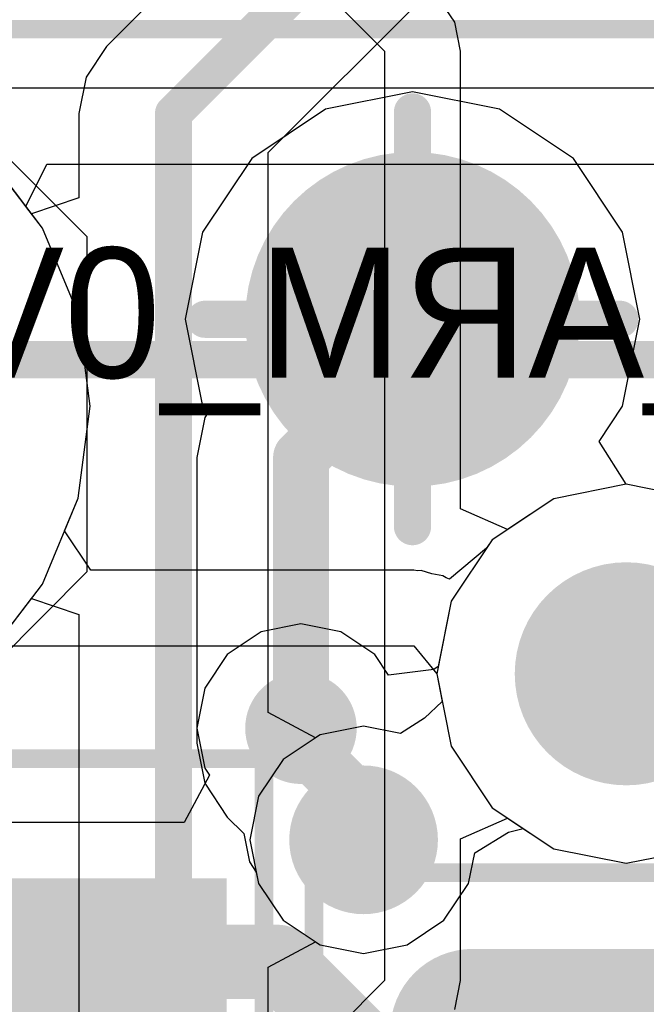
# Model space of a CAD drawing. Header units: millimetres. Extents: x -2 to 68, y -2 to 27.4.
# Tile 116 of 256: x 3.2 to 4.9, y 15.5 to 18.2. Entities that reach past the tile are written whole.
import ezdxf

# ---------------------------------------------------------------- set-up
doc = ezdxf.new("R2010")
doc.units = ezdxf.units.MM
for name, color, linetype in [('BottomLayer', 5, 'Continuous'), ('BottomPaste', 16, 'Continuous'), ('BottomSolder', 6, 'Continuous'), ('DrillGuide', 244, 'Continuous'), ('Mechanical10', 56, 'Continuous'), ('Mechanical13', 56, 'Continuous'), ('Mechanical15', 56, 'Continuous'), ('Mechanical42', 56, 'Continuous'), ('Mechanical6', 56, 'Continuous'), ('Mechanical88', 56, 'Continuous'), ('MidLayer1', 16, 'Continuous'), ('MidLayer2', 76, 'Continuous'), ('MidLayer3', 90, 'Continuous'), ('MidLayer4', 156, 'Continuous'), ('MidLayer5', 130, 'Continuous'), ('MidLayer6', 216, 'Continuous'), ('MidLayer7', 6, 'Continuous'), ('MidLayer8', 54, 'Continuous'), ('MultiLayer', 9, 'Continuous'), ('PadHoleLayer', 156, 'Continuous'), ('TopLayer', 1, 'Continuous'), ('TopSolder', 216, 'Continuous'), ('ViaHoleLayer', 16, 'Continuous')]:
    doc.layers.add(name, color=color, linetype=linetype)

# ---------------------------------------------------------------- blocks, each defined once
blk = doc.blocks.new('SOT65P210X110_6N_B_69')
at = {"layer": 'BottomLayer'}
for points in [[(-1.525, 0.825), (-1.525, 0.475), (-0.675, 0.825), (-0.675, 0.475)], [(0.675, 0.825), (0.675, 0.475), (1.525, 0.825), (1.525, 0.475)], [(-1.525, 0.175), (-1.525, -0.175), (-0.675, 0.175), (-0.675, -0.175)], [(0.675, 0.175), (0.675, -0.175), (1.525, 0.175), (1.525, -0.175)], [(-1.525, -0.475), (-1.525, -0.825), (-0.675, -0.475), (-0.675, -0.825)], [(0.675, -0.475), (0.675, -0.825), (1.525, -0.475), (1.525, -0.825)]]:
    blk.add_solid(points, dxfattribs=at)
at = {"layer": 'BottomPaste'}
for points in [[(-1.525, 0.825), (-1.525, 0.475), (-0.675, 0.825), (-0.675, 0.475)], [(0.675, 0.825), (0.675, 0.475), (1.525, 0.825), (1.525, 0.475)], [(-1.525, 0.175), (-1.525, -0.175), (-0.675, 0.175), (-0.675, -0.175)], [(0.675, 0.175), (0.675, -0.175), (1.525, 0.175), (1.525, -0.175)], [(-1.525, -0.475), (-1.525, -0.825), (-0.675, -0.475), (-0.675, -0.825)], [(0.675, -0.475), (0.675, -0.825), (1.525, -0.475), (1.525, -0.825)]]:
    blk.add_solid(points, dxfattribs=at)
at = {"layer": 'BottomSolder'}
for points in [[(-1.575, 0.875), (-1.575, 0.425), (-0.625, 0.875), (-0.625, 0.425)], [(0.625, 0.875), (0.625, 0.425), (1.575, 0.875), (1.575, 0.425)], [(-1.575, 0.225), (-1.575, -0.225), (-0.625, 0.225), (-0.625, -0.225)], [(0.625, 0.225), (0.625, -0.225), (1.575, 0.225), (1.575, -0.225)], [(-1.575, -0.425), (-1.575, -0.875), (-0.625, -0.425), (-0.625, -0.875)], [(0.625, -0.425), (0.625, -0.875), (1.575, -0.425), (1.575, -0.875)]]:
    blk.add_solid(points, dxfattribs=at)
at = {"layer": 'Mechanical10', "const_width": 0.1}
for points in [[(-0.7, 1.06), (-0.7, -1.06)], [(0.7, 1.06), (-0.7, 1.06)], [(0.7, 1.06), (0.7, -1.06)], [(0.7, -1.06), (-0.7, -1.06)]]:
    blk.add_lwpolyline(points, dxfattribs=at)
at = {"layer": 'Mechanical10', "const_width": 0.05}
for points in [[(-0.725, 1.06, 1), (-0.675, 1.06, 1)], [(-0.725, 1.06, 1), (-0.675, 1.06, 1)], [(0.675, 1.06, 1), (0.725, 1.06, 1)], [(0.675, 1.06, 1), (0.725, 1.06, 1)], [(-0.725, -1.06, 1), (-0.675, -1.06, 1)], [(-0.725, -1.06, 1), (-0.675, -1.06, 1)], [(0.675, -1.06, 1), (0.725, -1.06, 1)], [(0.675, -1.06, 1), (0.725, -1.06, 1)]]:
    blk.add_lwpolyline(points, format="xyb", close=True, dxfattribs=at)
at = {"layer": 'Mechanical10'}
blk.add_solid([(-0.7, -1.0599), (-0.1609, -1.0599), (-0.7, -0.511), (-0.1609, -0.511)], dxfattribs=at)
at = {"layer": 'Mechanical6'}
for points, const_width in [([(-1.6753, 1.2025), (-1.6753, -1.1964)], 0.05), ([(1.6792, 1.2025), (-1.6753, 1.2025)], 0.05), ([(1.6792, 1.2025), (1.6792, -1.1964)], 0.05), ([(0, 0.5), (0, -0.5)], 0.1), ([(0.5, 0), (-0.5, 0)], 0.1), ([(1.6792, -1.1964), (-1.6753, -1.1964)], 0.05)]:
    blk.add_lwpolyline(points, dxfattribs=dict(at, const_width=const_width))
for points, const_width in [([(-1.6878, 1.2025, 1), (-1.6628, 1.2025, 1)], 0.025), ([(-1.6878, 1.2025, 1), (-1.6628, 1.2025, 1)], 0.025), ([(1.6667, 1.2025, 1), (1.6917, 1.2025, 1)], 0.025), ([(1.6667, 1.2025, 1), (1.6917, 1.2025, 1)], 0.025), ([(-0.025, 0.5, 1), (0.025, 0.5, 1)], 0.05), ([(0.284, 0, 1), (-0.284, 0, 1)], 0.1), ([(-0.525, 0, 1), (-0.475, 0, 1)], 0.05), ([(-0.309, 0, 1), (-0.259, 0, 1)], 0.05), ([(0.259, 0, 1), (0.309, 0, 1)], 0.05), ([(0.475, 0, 1), (0.525, 0, 1)], 0.05), ([(-0.025, -0.5, 1), (0.025, -0.5, 1)], 0.05), ([(-1.6878, -1.1964, 1), (-1.6628, -1.1964, 1)], 0.025), ([(-1.6878, -1.1964, 1), (-1.6628, -1.1964, 1)], 0.025), ([(1.6667, -1.1964, 1), (1.6917, -1.1964, 1)], 0.025), ([(1.6667, -1.1964, 1), (1.6917, -1.1964, 1)], 0.025)]:
    blk.add_lwpolyline(points, format="xyb", close=True, dxfattribs=dict(at, const_width=const_width))
blk = doc.blocks.new('CAP_0603_B_128')
at = {"layer": 'BottomLayer', "const_width": 0.2219}
for points in [[(0.8522, 0.2631, 1), (1.0741, 0.2631, 1)], [(0.8522, -0.2631, 1), (1.0741, -0.2631, 1)]]:
    blk.add_lwpolyline(points, format="xyb", close=True, dxfattribs=at)
at = {"layer": 'BottomLayer'}
blk.add_solid([(0.315, -0.2631), (1.185, -0.2631), (0.315, 0.2631), (1.185, 0.2631)], dxfattribs=at)
at = {"layer": 'BottomPaste', "const_width": 0.2219}
for points in [[(0.8522, 0.2631, 1), (1.0741, 0.2631, 1)], [(0.8522, -0.2631, 1), (1.0741, -0.2631, 1)]]:
    blk.add_lwpolyline(points, format="xyb", close=True, dxfattribs=at)
at = {"layer": 'BottomPaste'}
blk.add_solid([(0.315, -0.2631), (1.185, -0.2631), (0.315, 0.2631), (1.185, 0.2631)], dxfattribs=at)
at = {"layer": 'BottomSolder', "const_width": 0.2219}
for points in [[(0.8522, 0.2631, 1), (1.0741, 0.2631, 1)], [(0.8522, -0.2631, 1), (1.0741, -0.2631, 1)]]:
    blk.add_lwpolyline(points, format="xyb", close=True, dxfattribs=at)
at = {"layer": 'BottomSolder'}
blk.add_solid([(0.315, -0.2631), (1.185, -0.2631), (0.315, 0.2631), (1.185, 0.2631)], dxfattribs=at)
at = {"layer": 'Mechanical6', "const_width": 0.05}
for points in [[(-1.39, 0.69), (1.39, 0.69)], [(1.39, 0.69), (1.39, -0.69)]]:
    blk.add_lwpolyline(points, dxfattribs=at)
at = {"layer": 'Mechanical6', "const_width": 0.025}
blk.add_lwpolyline([(1.3775, 0.69, 1), (1.4025, 0.69, 1)], format="xyb", close=True, dxfattribs=at)
blk.add_lwpolyline([(1.3775, 0.69, 1), (1.4025, 0.69, 1)], format="xyb", close=True, dxfattribs=at)
blk = doc.blocks.new('CX90B1_24P_142')
at = {"layer": 'BottomSolder', "const_width": 0.1016}
blk.add_lwpolyline([(-3.6508, 0, 1), (-3.5492, 0, 1)], format="xyb", close=True, dxfattribs=at)
at = {"layer": 'Mechanical13', "const_width": 0.1}
blk.add_lwpolyline([(-4.445, -5.461), (-4.445, 2.794)], dxfattribs=at)
at = {"layer": 'Mechanical15', "const_width": 0.05}
blk.add_lwpolyline([(-5.334, -5.715), (-5.334, 2.8)], dxfattribs=at)
at = {"layer": 'PadHoleLayer', "const_width": 0.3}
blk.add_lwpolyline([(-3.75, 0, 1), (-3.45, 0, 1)], format="xyb", close=True, dxfattribs=at)
at = {"layer": 'TopSolder', "const_width": 0.1016}
blk.add_lwpolyline([(-3.6508, 0, 1), (-3.5492, 0, 1)], format="xyb", close=True, dxfattribs=at)
blk = doc.blocks.new('TP_0_8MM_B_185')
at = {"layer": 'BottomLayer', "const_width": 0.4001}
blk.add_lwpolyline([(-0.2, 0, 1), (0.2, 0, 1)], format="xyb", close=True, dxfattribs=at)
at = {"layer": 'BottomSolder', "const_width": 0.45}
blk.add_lwpolyline([(-0.225, 0, 1), (0.225, 0, 1)], format="xyb", close=True, dxfattribs=at)

msp = doc.modelspace()

# ---------------------------------------------------------------- linework, layer by layer
at = {"layer": 'BottomLayer'}
for p, q in [((4.275, 17.9904), (4.0409, 17.9438)), ((4.5091, 17.9438), (4.275, 17.9904)), ((4.0409, 17.9438), (3.8424, 17.8112)), ((4.7076, 17.8112), (4.5091, 17.9438)), ((3.2798, 17.6241), (3.1276, 17.8225)), ((3.8424, 17.8112), (3.7098, 17.6127)), ((4.8402, 17.6127), (4.7076, 17.8112)), ((3.3756, 17.393), (3.2798, 17.6241)), ((3.7098, 17.6127), (3.6632, 17.3786)), ((4.8868, 17.3786), (4.8402, 17.6127)), ((3.4082, 17.145), (3.3756, 17.393)), ((3.6632, 17.3786), (3.7098, 17.1445)), ((4.8402, 17.1445), (4.8868, 17.3786)), ((3.3756, 16.897), (3.4082, 17.145)), ((3.7098, 17.1445), (3.723, 17.1246)), ((4.777, 17.0497), (4.8402, 17.1445)), ((3.716, 17.1141), (3.6946, 17.0068)), ((3.723, 17.1246), (3.716, 17.1141)), ((4.85, 16.9348), (4.777, 17.0497)), ((3.6946, 17.0068), (3.6946, 16.2786)), ((5.0451, 16.896), (4.85, 16.9348)), ((3.2798, 16.6659), (3.3756, 16.897)), ((3.1276, 16.4674), (3.2798, 16.6659)), ((3.6946, 16.2786), (3.716, 16.1713)), ((3.716, 16.1713), (3.7288, 16.152)), ((3.7288, 16.152), (3.661, 16.025)), ((3.661, 16.025), (2.87, 16.025))]:
    msp.add_line(p, q, dxfattribs=at)
for points, const_width in [([(4.275, 17.3068), (4.275, 17.3786)], 0.15), ([(3.975, 17.0068), (4.275, 17.3068)], 0.15), ([(3.975, 16.2786), (3.975, 17.0068)], 0.15), ([(3.3, 15.65), (3.9127, 15.65)], 0.2), ([(3.9127, 15.65), (4.2627, 15.3)], 0.2)]:
    msp.add_lwpolyline(points, dxfattribs=dict(at, const_width=const_width))
for points, const_width in [([(4.2375, 17.3786, 1), (4.3125, 17.3786, 1)], 0.075), ([(4.2375, 17.3068, 1), (4.3125, 17.3068, 1)], 0.075), ([(4.2375, 17.3068, 1), (4.3125, 17.3068, 1)], 0.075), ([(3.9375, 17.0068, 1), (4.0125, 17.0068, 1)], 0.075), ([(3.9375, 17.0068, 1), (4.0125, 17.0068, 1)], 0.075), ([(3.9, 16.2786, 1), (4.05, 16.2786, 1)], 0.15), ([(3.9375, 16.2786, 1), (4.0125, 16.2786, 1)], 0.075), ([(3.25, 15.65, 1), (3.35, 15.65, 1)], 0.1), ([(3.8627, 15.65, 1), (3.9627, 15.65, 1)], 0.1), ([(3.8627, 15.65, 1), (3.9627, 15.65, 1)], 0.1)]:
    msp.add_lwpolyline(points, format="xyb", close=True, dxfattribs=dict(at, const_width=const_width))
at = {"layer": 'DrillGuide'}
for points, const_width in [([(3.95, 16.2786, 1), (4, 16.2786, 1)], 0.05), ([(4.0934, 15.9784, 1), (4.1934, 15.9784, 1)], 0.1)]:
    msp.add_lwpolyline(points, format="xyb", close=True, dxfattribs=dict(at, const_width=const_width))
at = {"layer": 'Mechanical88', "const_width": 0.1}
for points in [[(4.275, 17.3786), (4.275, 17.9363)], [(3.7172, 17.3786), (4.275, 17.3786)], [(4.275, 16.8208), (4.275, 17.3786)], [(4.275, 17.3786), (4.8328, 17.3786)]]:
    msp.add_lwpolyline(points, dxfattribs=at)
at = {"layer": 'Mechanical88', "const_width": 0.05}
for points in [[(4.25, 17.9363, 1), (4.3, 17.9363, 1)], [(3.6922, 17.3786, 1), (3.7422, 17.3786, 1)], [(4.25, 17.3786, 1), (4.3, 17.3786, 1)], [(4.25, 17.3786, 1), (4.3, 17.3786, 1)], [(4.25, 17.3786, 1), (4.3, 17.3786, 1)], [(4.25, 17.3786, 1), (4.3, 17.3786, 1)], [(4.8078, 17.3786, 1), (4.8578, 17.3786, 1)], [(4.25, 16.8208, 1), (4.3, 16.8208, 1)]]:
    msp.add_lwpolyline(points, format="xyb", close=True, dxfattribs=at)
at = {"layer": 'MidLayer1'}
for p, q in [((3.2798, 17.6241), (3.1276, 17.8225)), ((3.3756, 17.393), (3.2798, 17.6241)), ((3.4082, 17.145), (3.3756, 17.393)), ((3.3756, 16.897), (3.4082, 17.145)), ((4.85, 16.9348), (4.6549, 16.896)), ((5.0451, 16.896), (4.85, 16.9348)), ((3.2798, 16.6659), (3.3756, 16.897)), ((4.6549, 16.896), (4.4895, 16.7855)), ((4.4895, 16.7855), (4.379, 16.6201)), ((3.1276, 16.4674), (3.2798, 16.6659)), ((4.379, 16.6201), (4.3402, 16.425)), ((4.3402, 16.425), (4.355, 16.3505)), ((4.355, 16.3505), (4.3073, 16.3053)), ((4.3073, 16.3053), (4.2426, 16.2645)), ((4.1434, 16.2843), (4.0263, 16.261)), ((4.2426, 16.2645), (4.1434, 16.2843)), ((4.0263, 16.261), (3.9271, 16.1947)), ((3.9271, 16.1947), (3.8608, 16.0954)), ((3.8608, 16.0954), (3.8375, 15.9784)), ((4.4423, 15.9433), (4.533, 15.9991)), ((4.533, 15.9991), (4.5727, 16.0089)), ((4.5727, 16.0089), (4.6549, 15.954)), ((3.8375, 15.9784), (3.8608, 15.8613)), ((4.6549, 15.954), (4.85, 15.9152)), ((4.85, 15.9152), (5.0451, 15.954)), ((4.426, 15.8613), (4.4423, 15.9433)), ((3.8608, 15.8613), (3.9271, 15.7621)), ((4.3597, 15.7621), (4.426, 15.8613)), ((3.9271, 15.7621), (4.0263, 15.6958)), ((4.2605, 15.6958), (4.3597, 15.7621)), ((4.0263, 15.6958), (4.1434, 15.6725)), ((4.1434, 15.6725), (4.2605, 15.6958))]:
    msp.add_line(p, q, dxfattribs=at)
at = {"layer": 'MidLayer1', "const_width": 0.2}
msp.add_lwpolyline([(4.0434, 15.9784, 1), (4.2434, 15.9784, 1)], format="xyb", close=True, dxfattribs=at)
at = {"layer": 'MidLayer2'}
for p, q in [((4.8046, 19.465), (3.4521, 18.1126)), ((3.8872, 17.8268), (5.2397, 19.1792)), ((3.4521, 18.1126), (3.3968, 18.0299)), ((3.3968, 18.0299), (3.3774, 17.9323)), ((3.3774, 17.9323), (3.3774, 17.7055)), ((3.8872, 16.3208), (3.8872, 17.8268)), ((3.2504, 17.6624), (3.1276, 17.8225)), ((3.3774, 17.7055), (3.2504, 17.6624)), ((4.85, 16.9348), (4.6549, 16.896)), ((5.0451, 16.896), (4.85, 16.9348)), ((4.6549, 16.896), (4.4895, 16.7855)), ((4.4895, 16.7855), (4.379, 16.6201)), ((3.1276, 16.4674), (3.2504, 16.6276)), ((3.2504, 16.6276), (3.3774, 16.5845)), ((4.379, 16.6201), (4.3402, 16.425)), ((3.3774, 16.5845), (3.3774, 9.0655)), ((4.3402, 16.425), (4.355, 16.3505)), ((4.355, 16.3505), (4.3073, 16.3053)), ((4.0142, 16.2529), (3.8872, 16.3208)), ((4.3073, 16.3053), (4.2426, 16.2645)), ((4.1434, 16.2843), (4.0263, 16.261)), ((4.2426, 16.2645), (4.1434, 16.2843)), ((4.0263, 16.261), (4.0142, 16.2529)), ((4.4423, 15.9433), (4.533, 15.9991)), ((4.533, 15.9991), (4.5727, 16.0089)), ((4.5727, 16.0089), (4.6549, 15.954)), ((4.6549, 15.954), (4.85, 15.9152)), ((4.85, 15.9152), (5.0451, 15.954)), ((4.426, 15.8613), (4.4423, 15.9433)), ((4.3597, 15.7621), (4.426, 15.8613)), ((4.2605, 15.6958), (4.3597, 15.7621)), ((3.8872, 15.636), (4.0142, 15.7039)), ((4.0142, 15.7039), (4.0263, 15.6958)), ((4.0263, 15.6958), (4.1434, 15.6725)), ((4.1434, 15.6725), (4.2605, 15.6958)), ((3.8872, 7.6323), (3.8872, 15.636))]:
    msp.add_line(p, q, dxfattribs=at)
at = {"layer": 'MidLayer2', "const_width": 0.1}
for points in [[(3.6323, 17.9323), (5.0595, 19.3595)], [(3.6323, 7.6323), (3.6323, 17.9323)]]:
    msp.add_lwpolyline(points, dxfattribs=at)
at = {"layer": 'MidLayer2'}
for points, const_width in [([(3.6073, 17.9323, 1), (3.6573, 17.9323, 1)], 0.05), ([(3.6073, 17.9323, 1), (3.6573, 17.9323, 1)], 0.05), ([(4.0434, 15.9784, 1), (4.2434, 15.9784, 1)], 0.2)]:
    msp.add_lwpolyline(points, format="xyb", close=True, dxfattribs=dict(at, const_width=const_width))
at = {"layer": 'MidLayer3'}
for p, q in [((3.2798, 17.6241), (3.1276, 17.8225)), ((3.3756, 17.393), (3.2798, 17.6241)), ((3.4082, 17.145), (3.3756, 17.393)), ((3.3756, 16.897), (3.4082, 17.145)), ((4.85, 16.9348), (4.6549, 16.896)), ((5.0451, 16.896), (4.85, 16.9348)), ((3.2798, 16.6659), (3.3756, 16.897)), ((4.6549, 16.896), (4.4895, 16.7855)), ((4.4895, 16.7855), (4.379, 16.6201)), ((3.1276, 16.4674), (3.2798, 16.6659)), ((4.379, 16.6201), (4.3402, 16.425)), ((4.3402, 16.425), (4.355, 16.3505)), ((4.355, 16.3505), (4.3073, 16.3053)), ((4.3073, 16.3053), (4.2426, 16.2645)), ((4.1434, 16.2843), (4.0263, 16.261)), ((4.2426, 16.2645), (4.1434, 16.2843)), ((4.0263, 16.261), (3.9271, 16.1947)), ((3.9271, 16.1947), (3.8608, 16.0954)), ((3.8608, 16.0954), (3.8375, 15.9784)), ((4.4423, 15.9433), (4.533, 15.9991)), ((4.533, 15.9991), (4.5727, 16.0089)), ((4.5727, 16.0089), (4.6549, 15.954)), ((3.8375, 15.9784), (3.8608, 15.8613)), ((4.6549, 15.954), (4.85, 15.9152)), ((4.85, 15.9152), (5.0451, 15.954)), ((4.426, 15.8613), (4.4423, 15.9433)), ((3.8608, 15.8613), (3.9271, 15.7621)), ((4.3597, 15.7621), (4.426, 15.8613)), ((3.9271, 15.7621), (4.0263, 15.6958)), ((4.2605, 15.6958), (4.3597, 15.7621)), ((4.0263, 15.6958), (4.1434, 15.6725)), ((4.1434, 15.6725), (4.2605, 15.6958))]:
    msp.add_line(p, q, dxfattribs=at)
at = {"layer": 'MidLayer3', "const_width": 0.2}
msp.add_lwpolyline([(4.0434, 15.9784, 1), (4.2434, 15.9784, 1)], format="xyb", close=True, dxfattribs=at)
at = {"layer": 'MidLayer4'}
for p, q in [((3.2798, 17.6241), (3.1276, 17.8225)), ((3.3756, 17.393), (3.2798, 17.6241)), ((3.4082, 17.145), (3.3756, 17.393)), ((3.3756, 16.897), (3.4082, 17.145)), ((4.85, 16.9348), (4.6549, 16.896)), ((5.0451, 16.896), (4.85, 16.9348)), ((3.2798, 16.6659), (3.3756, 16.897)), ((4.6549, 16.896), (4.4895, 16.7855)), ((4.4895, 16.7855), (4.379, 16.6201)), ((3.1276, 16.4674), (3.2798, 16.6659)), ((4.379, 16.6201), (4.3442, 16.445)), ((3.975, 16.559), (3.8677, 16.5376)), ((4.0823, 16.5376), (3.975, 16.559)), ((3.8677, 16.5376), (3.7767, 16.4768)), ((4.1733, 16.4768), (4.0823, 16.5376)), ((3.7767, 16.4768), (3.716, 16.3859)), ((4.2106, 16.421), (4.1733, 16.4768)), ((4.332, 16.4368), (4.2106, 16.421)), ((4.3442, 16.445), (4.332, 16.4368)), ((3.716, 16.3859), (3.6946, 16.2786)), ((3.6946, 16.2786), (3.6946, 16.238)), ((3.6946, 16.238), (3.716, 16.1307)), ((3.716, 16.1307), (3.7767, 16.0397)), ((3.7767, 16.0397), (3.8214, 15.9951)), ((4.4423, 15.9433), (4.533, 15.9991)), ((4.533, 15.9991), (4.5727, 16.0089)), ((4.5727, 16.0089), (4.6549, 15.954)), ((3.8214, 15.9951), (3.8365, 15.9189)), ((4.6549, 15.954), (4.85, 15.9152)), ((4.85, 15.9152), (5.0451, 15.954)), ((3.8365, 15.9189), (3.8548, 15.8916)), ((4.426, 15.8613), (4.4423, 15.9433)), ((3.8548, 15.8916), (3.8608, 15.8613)), ((3.8608, 15.8613), (3.9271, 15.7621)), ((4.3597, 15.7621), (4.426, 15.8613)), ((3.9271, 15.7621), (4.0263, 15.6958)), ((4.2605, 15.6958), (4.3597, 15.7621)), ((4.0263, 15.6958), (4.1434, 15.6725)), ((4.1434, 15.6725), (4.2605, 15.6958))]:
    msp.add_line(p, q, dxfattribs=at)
for points, const_width in [([(3.9, 16.2786, 1), (4.05, 16.2786, 1)], 0.15), ([(3.9375, 16.2786, 1), (4.0125, 16.2786, 1)], 0.075), ([(3.9375, 16.238, 1), (4.0125, 16.238, 1)], 0.075), ([(3.9375, 16.238, 1), (4.0125, 16.238, 1)], 0.075), ([(4.0581, 16.1174, 1), (4.1331, 16.1174, 1)], 0.075), ([(4.0581, 16.1174, 1), (4.1331, 16.1174, 1)], 0.075), ([(4.0434, 15.9784, 1), (4.2434, 15.9784, 1)], 0.2), ([(4.0581, 16.0262, 1), (4.1331, 16.0262, 1)], 0.075), ([(4.0581, 16.0262, 1), (4.1331, 16.0262, 1)], 0.075), ([(4.1059, 15.9784, 1), (4.1809, 15.9784, 1)], 0.075)]:
    msp.add_lwpolyline(points, format="xyb", close=True, dxfattribs=dict(at, const_width=const_width))
at = {"layer": 'MidLayer4', "const_width": 0.15}
for points in [[(3.975, 16.238), (3.975, 16.2786)], [(3.975, 16.238), (4.0956, 16.1174)], [(4.0956, 16.0262), (4.0956, 16.1174)], [(4.0956, 16.0262), (4.1434, 15.9784)]]:
    msp.add_lwpolyline(points, dxfattribs=at)
at = {"layer": 'MidLayer5'}
for p, q in [((3.2798, 17.6241), (3.1276, 17.8225)), ((3.3756, 17.393), (3.2798, 17.6241)), ((3.4082, 17.145), (3.3756, 17.393)), ((3.3756, 16.897), (3.4082, 17.145)), ((4.85, 16.9348), (4.6549, 16.896)), ((5.0451, 16.896), (4.85, 16.9348)), ((3.2798, 16.6659), (3.3756, 16.897)), ((4.6549, 16.896), (4.4895, 16.7855)), ((4.4895, 16.7855), (4.379, 16.6201)), ((3.1276, 16.4674), (3.2798, 16.6659)), ((4.379, 16.6201), (4.3402, 16.425)), ((4.3402, 16.425), (4.355, 16.3505)), ((4.355, 16.3505), (4.3073, 16.3053)), ((4.3073, 16.3053), (4.2426, 16.2645)), ((4.1434, 16.2843), (4.0263, 16.261)), ((4.2426, 16.2645), (4.1434, 16.2843)), ((4.0263, 16.261), (3.9271, 16.1947)), ((3.9271, 16.1947), (3.8608, 16.0954)), ((3.8608, 16.0954), (3.8375, 15.9784)), ((4.4423, 15.9433), (4.533, 15.9991)), ((4.533, 15.9991), (4.5727, 16.0089)), ((4.5727, 16.0089), (4.6549, 15.954)), ((3.8375, 15.9784), (3.8608, 15.8613)), ((4.6549, 15.954), (4.85, 15.9152)), ((4.85, 15.9152), (5.0451, 15.954)), ((4.426, 15.8613), (4.4423, 15.9433)), ((3.8608, 15.8613), (3.9271, 15.7621)), ((4.3597, 15.7621), (4.426, 15.8613)), ((3.9271, 15.7621), (4.0263, 15.6958)), ((4.2605, 15.6958), (4.3597, 15.7621)), ((4.0263, 15.6958), (4.1434, 15.6725)), ((4.1434, 15.6725), (4.2605, 15.6958))]:
    msp.add_line(p, q, dxfattribs=at)
at = {"layer": 'MidLayer5', "const_width": 0.2}
msp.add_lwpolyline([(4.0434, 15.9784, 1), (4.2434, 15.9784, 1)], format="xyb", close=True, dxfattribs=at)
at = {"layer": 'MidLayer6'}
for p, q in [((3.2798, 17.6241), (3.1276, 17.8225)), ((3.3756, 17.393), (3.2798, 17.6241)), ((3.4082, 17.145), (3.3756, 17.393)), ((3.3756, 16.897), (3.4082, 17.145)), ((4.85, 16.9348), (4.6549, 16.896)), ((5.0451, 16.896), (4.85, 16.9348)), ((3.3393, 16.8095), (3.3756, 16.897)), ((4.6549, 16.896), (4.4895, 16.7855)), ((3.4099, 16.7039), (3.3393, 16.8095)), ((4.4895, 16.7855), (4.4742, 16.7625)), ((4.4742, 16.7625), (4.3748, 16.6798)), ((4.2787, 16.7039), (3.4099, 16.7039)), ((4.2886, 16.7019), (4.2787, 16.7039)), ((4.2986, 16.7029), (4.2886, 16.7019)), ((4.3273, 16.6942), (4.2986, 16.7029)), ((4.3567, 16.6884), (4.3273, 16.6942)), ((4.3651, 16.6828), (4.3567, 16.6884)), ((4.3748, 16.6798), (4.3651, 16.6828)), ((3.1525, 16.5), (4.2787, 16.5)), ((4.2787, 16.5), (4.3402, 16.425)), ((4.3402, 16.425), (4.379, 16.2299)), ((4.379, 16.2299), (4.4895, 16.0645)), ((4.4895, 16.0645), (4.6549, 15.954)), ((4.6549, 15.954), (4.85, 15.9152)), ((4.85, 15.9152), (5.0451, 15.954))]:
    msp.add_line(p, q, dxfattribs=at)
at = {"layer": 'MidLayer6', "const_width": 0.2}
msp.add_lwpolyline([(4.0434, 15.9784, 1), (4.2434, 15.9784, 1)], format="xyb", close=True, dxfattribs=at)
at = {"layer": 'MidLayer7'}
for p, q in [((5.495, 18), (2.8683, 18)), ((3.2353, 17.6822), (3.2914, 17.7961)), ((3.2914, 17.7961), (5.4105, 17.7961)), ((3.2798, 17.6241), (3.2353, 17.6822)), ((3.3756, 17.393), (3.2798, 17.6241)), ((3.4082, 17.145), (3.3756, 17.393)), ((3.3756, 16.897), (3.4082, 17.145)), ((4.85, 16.9348), (4.6549, 16.896)), ((5.0451, 16.896), (4.85, 16.9348)), ((3.2798, 16.6659), (3.3756, 16.897)), ((4.6549, 16.896), (4.4895, 16.7855)), ((4.4895, 16.7855), (4.379, 16.6201)), ((3.1276, 16.4674), (3.2798, 16.6659)), ((4.379, 16.6201), (4.3402, 16.425)), ((4.3402, 16.425), (4.355, 16.3505)), ((4.355, 16.3505), (4.3073, 16.3053)), ((4.3073, 16.3053), (4.2426, 16.2645)), ((4.1434, 16.2843), (4.0263, 16.261)), ((4.2426, 16.2645), (4.1434, 16.2843)), ((4.0263, 16.261), (3.9271, 16.1947)), ((3.9271, 16.1947), (3.8608, 16.0954)), ((3.8608, 16.0954), (3.8375, 15.9784)), ((4.4423, 15.9433), (4.533, 15.9991)), ((4.533, 15.9991), (4.5727, 16.0089)), ((4.5727, 16.0089), (4.6549, 15.954)), ((3.8375, 15.9784), (3.8608, 15.8613)), ((4.6549, 15.954), (4.85, 15.9152)), ((4.85, 15.9152), (5.0451, 15.954)), ((4.426, 15.8613), (4.4423, 15.9433)), ((3.8608, 15.8613), (3.9271, 15.7621)), ((4.3597, 15.7621), (4.426, 15.8613)), ((3.9271, 15.7621), (4.0263, 15.6958)), ((4.2605, 15.6958), (4.3597, 15.7621)), ((4.0263, 15.6958), (4.1434, 15.6725)), ((4.1434, 15.6725), (4.2605, 15.6958))]:
    msp.add_line(p, q, dxfattribs=at)
at = {"layer": 'MidLayer7', "const_width": 0.2}
msp.add_lwpolyline([(4.0434, 15.9784, 1), (4.2434, 15.9784, 1)], format="xyb", close=True, dxfattribs=at)
at = {"layer": 'MidLayer8'}
for p, q in [((3.2798, 17.6241), (3.1276, 17.8225)), ((3.3756, 17.393), (3.2798, 17.6241)), ((3.4082, 17.145), (3.3756, 17.393)), ((3.3756, 16.897), (3.4082, 17.145)), ((4.85, 16.9348), (4.6549, 16.896)), ((5.0451, 16.896), (4.85, 16.9348)), ((3.2798, 16.6659), (3.3756, 16.897)), ((4.6549, 16.896), (4.4895, 16.7855)), ((4.4895, 16.7855), (4.379, 16.6201)), ((3.1276, 16.4674), (3.2798, 16.6659)), ((4.379, 16.6201), (4.3402, 16.425)), ((4.3402, 16.425), (4.355, 16.3505)), ((4.355, 16.3505), (4.3073, 16.3053)), ((4.3073, 16.3053), (4.2426, 16.2645)), ((4.1434, 16.2843), (4.0263, 16.261)), ((4.2426, 16.2645), (4.1434, 16.2843)), ((4.0263, 16.261), (3.9271, 16.1947)), ((3.9271, 16.1947), (3.8608, 16.0954)), ((3.8608, 16.0954), (3.8375, 15.9784)), ((4.4423, 15.9433), (4.533, 15.9991)), ((4.533, 15.9991), (4.5727, 16.0089)), ((4.5727, 16.0089), (4.6549, 15.954)), ((3.8375, 15.9784), (3.8608, 15.8613)), ((4.6549, 15.954), (4.85, 15.9152)), ((4.85, 15.9152), (5.0451, 15.954)), ((4.426, 15.8613), (4.4423, 15.9433)), ((3.8608, 15.8613), (3.9271, 15.7621)), ((4.3597, 15.7621), (4.426, 15.8613)), ((3.9271, 15.7621), (4.0263, 15.6958)), ((4.2605, 15.6958), (4.3597, 15.7621)), ((4.0263, 15.6958), (4.1434, 15.6725)), ((4.1434, 15.6725), (4.2605, 15.6958))]:
    msp.add_line(p, q, dxfattribs=at)
at = {"layer": 'MidLayer8', "const_width": 0.2}
msp.add_lwpolyline([(4.0434, 15.9784, 1), (4.2434, 15.9784, 1)], format="xyb", close=True, dxfattribs=at)
at = {"layer": 'MultiLayer'}
for points, const_width in [([(3.9, 16.2786, 1), (4.05, 16.2786, 1)], 0.15), ([(4.0434, 15.9784, 1), (4.2434, 15.9784, 1)], 0.2)]:
    msp.add_lwpolyline(points, format="xyb", close=True, dxfattribs=dict(at, const_width=const_width))
at = {"layer": 'TopLayer'}
for p, q in [((3.4, 18.9), (4.2, 18.1)), ((4.3884, 18.178), (4.3442, 18.2442)), ((3.4, 17.6), (2.8, 18.2)), ((4.4039, 18.1), (4.3884, 18.178)), ((4.2, 18.1), (4.2, 15.6)), ((4.4039, 16.8685), (4.4039, 18.1)), ((4.4039, 18.1), (4.4039, 18.1)), ((3.4, 16.7), (3.4, 17.6)), ((4.85, 16.9348), (4.6549, 16.896)), ((5.0451, 16.896), (4.85, 16.9348)), ((4.6549, 16.896), (4.5309, 16.8131)), ((4.5309, 16.8131), (4.4039, 16.8685)), ((2.8666, 16.1666), (3.4, 16.7)), ((4.4039, 15.9814), (4.5309, 16.0369)), ((4.5309, 16.0369), (4.6549, 15.954)), ((4.4039, 15.6), (4.4039, 15.9814)), ((4.6549, 15.954), (4.85, 15.9152)), ((4.85, 15.9152), (5.0451, 15.954)), ((4.2, 15.6), (2.7, 14.1)), ((4.3884, 15.522), (4.4039, 15.6))]:
    msp.add_line(p, q, dxfattribs=at)
at = {"layer": 'ViaHoleLayer'}
for points, const_width in [([(3.95, 16.2786, 1), (4, 16.2786, 1)], 0.05), ([(4.0934, 15.9784, 1), (4.1934, 15.9784, 1)], 0.1)]:
    msp.add_lwpolyline(points, format="xyb", close=True, dxfattribs=dict(at, const_width=const_width))

# ---------------------------------------------------------------- block references
for name, p, rotation in [('CX90B1_24P_142', (4.85, 12.825), 270), ('TP_0_8MM_B_185', (4.275, 17.3786), 270), ('SOT65P210X110_6N_B_69', (2.2, 15), 180), ('CAP_0603_B_128', (4.7, 14.5), 90)]:
    msp.add_blockref(name, p, dxfattribs=dict(rotation=rotation))

# ---------------------------------------------------------------- texts
at = {"layer": 'Mechanical42', "text_generation_flag": 2}
msp.add_text('VDD_ARM_0V9', height=0.349999, dxfattribs=at).set_placement((6.1468, 17.2212))

doc.saveas('drawing.dxf')
